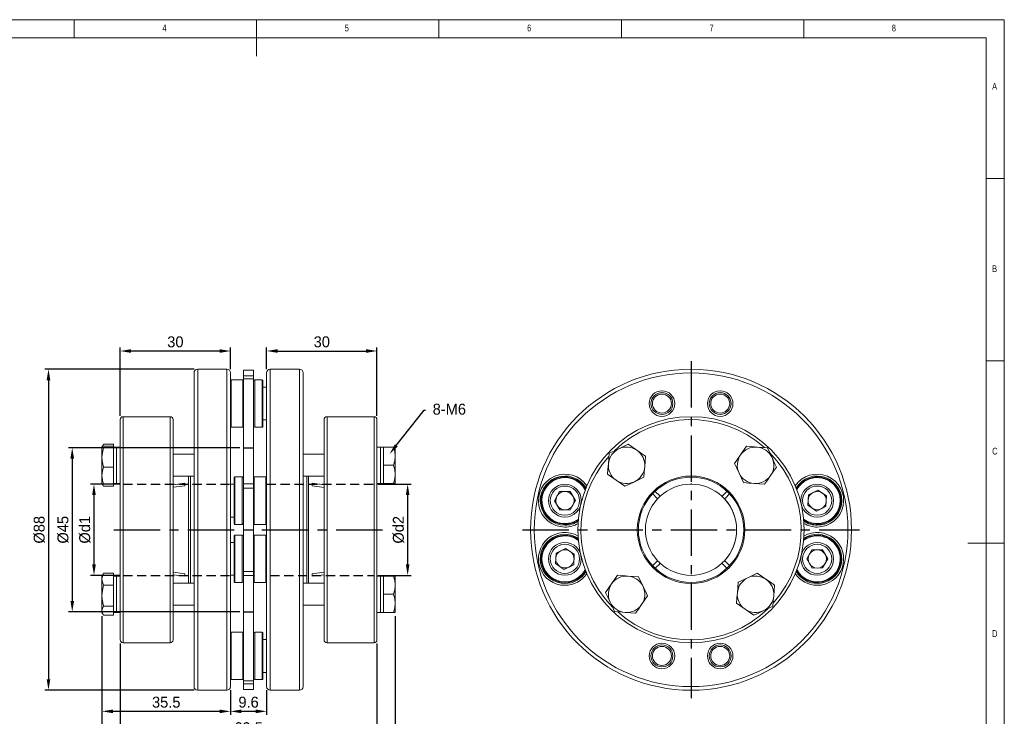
# Model space of a CAD drawing. Header units: millimetres. Extents: x 5 to 415, y 5 to 292.
# Tile 3 of 3: x 145 to 415, y 101 to 292. Entities that reach past the tile are written whole.
import ezdxf
from ezdxf import colors
from ezdxf.entities.mleader import LeaderData, LeaderLine
from ezdxf.math import Vec2, Vec3

# ---------------------------------------------------------------- set-up
doc = ezdxf.new("R2010")
doc.units = ezdxf.units.MM
doc.header["$LTSCALE"] = 2
doc.header["$PDSIZE"] = -1
doc.linetypes.add('CENTER', pattern=[10.16, 6.35, -1.27, 1.27, -1.27])
doc.linetypes.add('HIDDEN', pattern=[1.905, 1.27, -0.635])
doc.styles.add('SLDTEXTSTYLE0', font='TXT', dxfattribs={"width": 0.75})
doc.dimstyles.new('ISO-25', dxfattribs={"dimtxt": 2.5, "dimasz": 2.5, "dimexe": 1.25, "dimexo": 0.625, "dimtad": 1, "dimtxsty": 'Standard', "dimcen": 2.5, "dimadec": 0, "dimazin": 0, "dimtfac": 1, "dimtmove": 0, "dimatfit": 3, "dimfxl": 0, "dimarcsym": 0})

# ---------------------------------------------------------------- blocks, each defined once
blk = doc.blocks.new('*D4')
at = {"color": 1, "lineweight": -2}
for p, q in [((172.59, 183.37), (172.59, 202.17)), ((199.84, 201.17), (175.59, 201.17)), ((202.84, 196.17), (202.84, 202.17))]:
    blk.add_line(p, q, dxfattribs=at)
at = {"color": 1}
for points in [[(175.59, 201.67), (175.59, 200.67), (172.59, 201.17)], [(199.84, 201.67), (199.84, 200.67), (202.84, 201.17)]]:
    blk.add_solid(points, dxfattribs=at)
at = {"layer": 'Defpoints', "color": 0}
for p in [(172.59, 201.17), (202.84, 195.17), (172.59, 182.37)]:
    blk.add_point(p, dxfattribs=at)
at = {"color": 0, "insert": (187.72, 203.67), "char_height": 3, "attachment_point": 5}
blk.add_mtext('30', dxfattribs=at)
blk = doc.blocks.new('*D5')
at = {"color": 1, "lineweight": -2}
for p, q in [((212.74, 196.17), (212.74, 202.17)), ((215.74, 201.17), (240, 201.17)), ((243, 183.37), (243, 202.17))]:
    blk.add_line(p, q, dxfattribs=at)
at = {"color": 1}
for points in [[(215.74, 201.67), (215.74, 200.67), (212.74, 201.17)], [(240, 201.67), (240, 200.67), (243, 201.17)]]:
    blk.add_solid(points, dxfattribs=at)
at = {"layer": 'Defpoints', "color": 0}
for p in [(243, 201.17), (212.74, 195.17), (243, 182.37)]:
    blk.add_point(p, dxfattribs=at)
at = {"color": 0, "insert": (227.87, 203.67), "char_height": 3, "attachment_point": 5}
blk.add_mtext('30', dxfattribs=at)
blk = doc.blocks.new('*D6')
at = {"color": 1, "lineweight": -2}
for p, q in [((172.39, 164.67), (164.41, 164.67)), ((165.41, 161.67), (165.41, 142.67)), ((172.39, 139.67), (164.41, 139.67))]:
    blk.add_line(p, q, dxfattribs=at)
at = {"color": 1}
for points in [[(164.91, 161.67), (165.91, 161.67), (165.41, 164.67)], [(164.91, 142.67), (165.91, 142.67), (165.41, 139.67)]]:
    blk.add_solid(points, dxfattribs=at)
at = {"layer": 'Defpoints', "color": 0}
for p in [(173.39, 164.67), (165.41, 139.67), (173.39, 139.67)]:
    blk.add_point(p, dxfattribs=at)
at = {"color": 0, "insert": (162.91, 152.17), "char_height": 3, "attachment_point": 5, "rotation": 90}
blk.add_mtext('%%cd1', dxfattribs=at)
blk = doc.blocks.new('*D7')
at = {"color": 1, "lineweight": -2}
for p, q in [((243.2, 164.67), (252.41, 164.67)), ((251.41, 161.67), (251.41, 142.67)), ((243.2, 139.67), (252.41, 139.67))]:
    blk.add_line(p, q, dxfattribs=at)
at = {"color": 1}
for points in [[(250.91, 161.67), (251.91, 161.67), (251.41, 164.67)], [(250.91, 142.67), (251.91, 142.67), (251.41, 139.67)]]:
    blk.add_solid(points, dxfattribs=at)
at = {"layer": 'Defpoints', "color": 0}
for p in [(242.2, 164.67), (242.2, 139.67), (251.41, 139.67)]:
    blk.add_point(p, dxfattribs=at)
at = {"color": 0, "insert": (248.91, 152.17), "char_height": 3, "attachment_point": 5, "rotation": 90}
blk.add_mtext('%%cd2', dxfattribs=at)
blk = doc.blocks.new('*D8')
at = {"color": 1, "lineweight": -2}
for p, q in [((205.44, 174.67), (158.44, 174.67)), ((159.44, 171.67), (159.44, 132.67)), ((205.44, 129.67), (158.44, 129.67))]:
    blk.add_line(p, q, dxfattribs=at)
at = {"color": 1}
for points in [[(158.94, 171.67), (159.94, 171.67), (159.44, 174.67)], [(158.94, 132.67), (159.94, 132.67), (159.44, 129.67)]]:
    blk.add_solid(points, dxfattribs=at)
at = {"layer": 'Defpoints', "color": 0}
for p in [(206.44, 174.67), (159.44, 129.67), (206.44, 129.67)]:
    blk.add_point(p, dxfattribs=at)
at = {"color": 0, "insert": (156.94, 152.17), "char_height": 3, "attachment_point": 5, "rotation": 90}
blk.add_mtext('%%c45', dxfattribs=at)
blk = doc.blocks.new('*D9')
at = {"color": 1, "lineweight": -2}
for p, q in [((192.84, 196.17), (151.93, 196.17)), ((152.93, 193.17), (152.93, 111.17)), ((192.84, 108.17), (151.93, 108.17))]:
    blk.add_line(p, q, dxfattribs=at)
at = {"color": 1}
for points in [[(152.43, 193.17), (153.43, 193.17), (152.93, 196.17)], [(152.43, 111.17), (153.43, 111.17), (152.93, 108.17)]]:
    blk.add_solid(points, dxfattribs=at)
at = {"layer": 'Defpoints', "color": 0}
for p in [(193.84, 196.17), (152.93, 108.17), (193.84, 108.17)]:
    blk.add_point(p, dxfattribs=at)
at = {"color": 0, "insert": (150.43, 152.17), "char_height": 3, "attachment_point": 5, "rotation": 90}
blk.add_mtext('%%c88', dxfattribs=at)
blk = doc.blocks.new('*D10')
at = {"color": 1, "lineweight": -2}
for p, q in [((202.84, 108.17), (202.84, 101.39)), ((212.74, 108.17), (212.74, 101.39)), ((209.74, 102.39), (205.84, 102.39))]:
    blk.add_line(p, q, dxfattribs=at)
at = {"color": 1}
for points in [[(205.84, 102.89), (205.84, 101.89), (202.84, 102.39)], [(209.74, 102.89), (209.74, 101.89), (212.74, 102.39)]]:
    blk.add_solid(points, dxfattribs=at)
at = {"layer": 'Defpoints', "color": 0}
for p in [(202.84, 109.17), (212.74, 109.17), (202.84, 102.39)]:
    blk.add_point(p, dxfattribs=at)
at = {"color": 0, "insert": (207.79, 104.89), "char_height": 3, "attachment_point": 5}
blk.add_mtext('9.6', dxfattribs=at)
blk = doc.blocks.new('*D11')
at = {"color": 1, "lineweight": -2}
for p, q in [((167.59, 128.49), (167.59, 101.39)), ((202.84, 108.17), (202.84, 101.39)), ((199.84, 102.39), (170.59, 102.39))]:
    blk.add_line(p, q, dxfattribs=at)
at = {"color": 1}
for points in [[(170.59, 102.89), (170.59, 101.89), (167.59, 102.39)], [(199.84, 102.89), (199.84, 101.89), (202.84, 102.39)]]:
    blk.add_solid(points, dxfattribs=at)
at = {"layer": 'Defpoints', "color": 0}
for p in [(167.59, 129.49), (202.84, 109.17), (167.59, 102.39)]:
    blk.add_point(p, dxfattribs=at)
at = {"color": 0, "insert": (185.22, 104.89), "char_height": 3, "attachment_point": 5}
blk.add_mtext('35.5', dxfattribs=at)
blk = doc.blocks.new('*D12')
at = {"color": 1, "lineweight": -2}
for p, q in [((172.59, 120.97), (172.59, 94.38)), ((243, 120.97), (243, 94.38)), ((175.59, 95.38), (240, 95.38))]:
    blk.add_line(p, q, dxfattribs=at)
at = {"color": 1}
for points in [[(175.59, 95.88), (175.59, 94.88), (172.59, 95.38)], [(240, 95.88), (240, 94.88), (243, 95.38)]]:
    blk.add_solid(points, dxfattribs=at)
at = {"layer": 'Defpoints', "color": 0}
for p in [(172.59, 121.97), (243, 121.97), (243, 95.38)]:
    blk.add_point(p, dxfattribs=at)
at = {"color": 0, "insert": (207.8, 97.88), "char_height": 3, "attachment_point": 5}
blk.add_mtext('69.5', dxfattribs=at)
blk = doc.blocks.new('*D13')
at = {"color": 1, "lineweight": -2}
for p, q in [((167.59, 128.49), (167.59, 86.91)), ((248, 128.49), (248, 86.91)), ((170.59, 87.91), (245, 87.91))]:
    blk.add_line(p, q, dxfattribs=at)
at = {"color": 1}
for points in [[(170.59, 88.41), (170.59, 87.41), (167.59, 87.91)], [(245, 88.41), (245, 87.41), (248, 87.91)]]:
    blk.add_solid(points, dxfattribs=at)
at = {"layer": 'Defpoints', "color": 0}
for p in [(167.59, 129.49), (248, 129.49), (248, 87.91)]:
    blk.add_point(p, dxfattribs=at)
at = {"color": 0, "insert": (207.8, 90.41), "char_height": 3, "attachment_point": 5}
blk.add_mtext('80', dxfattribs=at)

msp = doc.modelspace()

# ---------------------------------------------------------------- linework, layer by layer
at = {"color": 7, "linetype": 'Continuous', "lineweight": 0}
for p, q in [((415, 292), (5, 292)), ((160, 287), (160, 292)), ((210, 292), (210, 282)), ((260, 287), (260, 292)), ((310, 292), (310, 287)), ((360, 287), (360, 292)), ((415, 5), (415, 292)), ((410, 287), (10, 287)), ((410, 287), (410, 60.25)), ((415, 248.5), (410, 248.5)), ((410, 198.5), (415, 198.5)), ((415, 148.5), (405, 148.5))]:
    msp.add_line(p, q, dxfattribs=at)
at = {"color": 1, "linetype": 'CENTER'}
for p, q in [((329.1138, 198.3706), (329.1138, 105.9706)), ((170.8309, 152.1706), (244.7617, 152.1706)), ((282.9138, 152.1706), (375.3138, 152.1706))]:
    msp.add_line(p, q, dxfattribs=at)
at = {"color": 7, "linetype": 'Continuous', "lineweight": 15}
for p, q in [((192.8419, 195.1706), (192.8419, 109.1706)), ((201.8419, 196.1706), (193.8419, 196.1706)), ((193.8419, 108.1706), (193.8419, 196.1706)), ((201.8419, 196.1706), (201.8419, 108.1706)), ((202.8419, 109.1706), (202.8419, 195.1706)), ((209.1419, 195.9206), (206.4419, 195.9206)), ((206.4419, 194.4088), (206.4419, 195.9206)), ((209.1419, 194.4088), (206.4419, 194.4088)), ((206.4419, 193.5739), (206.4419, 194.4088)), ((209.1419, 194.4088), (209.1419, 195.9206)), ((209.1419, 194.4088), (209.1419, 193.5739)), ((212.7419, 195.1706), (212.7419, 109.1706)), ((221.7419, 196.1706), (213.7419, 196.1706)), ((213.7419, 152.1706), (213.7419, 196.1706)), ((221.7419, 196.1706), (221.7419, 108.1706)), ((222.7419, 152.1706), (222.7419, 195.1706)), ((206.2419, 193.2607), (203.0419, 193.2607)), ((203.0419, 180.2607), (203.0419, 193.2607)), ((206.2419, 193.2607), (206.2419, 180.2607)), ((209.1419, 193.5739), (206.4419, 193.5739)), ((206.4419, 164.7236), (206.4419, 193.5739)), ((209.1419, 164.7236), (209.1419, 193.5739)), ((211.5419, 193.2607), (209.5419, 193.2607)), ((209.5419, 180.4711), (209.5419, 193.2607)), ((211.5419, 193.2607), (211.5419, 180.2607)), ((211.7419, 180.4607), (211.7419, 193.0607)), ((212.7419, 191.2607), (211.7419, 191.2607)), ((172.5912, 173.5252), (172.5912, 182.3706)), ((186.2912, 183.1706), (173.3912, 183.1706)), ((173.3912, 174.0909), (173.3912, 183.1706)), ((186.2912, 183.1706), (186.2912, 121.1706)), ((187.0912, 182.3706), (187.0912, 121.9706)), ((211.7419, 182.2607), (212.7419, 182.2607)), ((228.5014, 173.5252), (228.5014, 182.3706)), ((242.2014, 183.1706), (229.3014, 183.1706)), ((229.3014, 121.1706), (229.3014, 183.1706)), ((242.2014, 183.1706), (242.2014, 121.1706)), ((243.0014, 182.3706), (243.0014, 121.9706)), ((203.0419, 180.2607), (206.2419, 180.2607)), ((209.5419, 180.2607), (209.5419, 180.4711)), ((209.5419, 180.2607), (211.5419, 180.2607)), ((167.7882, 174.9783), (168.0377, 175.6023)), ((168.0377, 175.6023), (167.9144, 175.3722)), ((170.7912, 175.6023), (168.0377, 175.6023)), ((170.7912, 175.6023), (170.7912, 175.0683)), ((167.8972, 175.3784), (167.5912, 174.8482)), ((167.5912, 171.9844), (167.5912, 174.8314)), ((170.7912, 175.0683), (168.0377, 175.0683)), ((168.0377, 174.5945), (170.7912, 174.5945)), ((170.7912, 175.0683), (170.7912, 174.8314)), ((171.5912, 174.8482), (170.7912, 174.8482)), ((170.7912, 174.8314), (170.7912, 174.5945)), ((170.7912, 174.5945), (170.7912, 171.9844)), ((172.5912, 174.8482), (171.5912, 174.8482)), ((171.5912, 174.8482), (171.5912, 164.8482)), ((171.5912, 164.8482), (171.5912, 174.8482)), ((172.5912, 121.9706), (172.5912, 173.5252)), ((173.3912, 121.1706), (173.3912, 174.0909)), ((192.8419, 172.8482), (187.0912, 172.8482)), ((228.5014, 172.8482), (222.7419, 172.8482)), ((228.5014, 121.9706), (228.5014, 173.5252)), ((244.0014, 174.8482), (243.0014, 174.8482)), ((244.8014, 174.8482), (244.0014, 174.8482)), ((244.0014, 164.8482), (244.0014, 174.8482)), ((244.0014, 174.8482), (244.0014, 164.8482)), ((244.8014, 172.3482), (244.8014, 174.8482)), ((247.5549, 174.8482), (244.8014, 174.8482)), ((248.0014, 174.8482), (247.5549, 174.8482)), ((248.0014, 174.8482), (248.0014, 172.3482)), ((167.5912, 167.0013), (167.5912, 171.9844)), ((170.7912, 171.9844), (170.7912, 169.3744)), ((244.8014, 169.8482), (244.8014, 172.3482)), ((248.0014, 172.3482), (248.0014, 167.3482)), ((170.7912, 169.3744), (168.0377, 169.3744)), ((170.7912, 169.3744), (170.7912, 167.0013)), ((244.8014, 167.3482), (244.8014, 169.8482)), ((244.8014, 169.8482), (247.5549, 169.8482)), ((342.2708, 167.712), (343.5041, 165.102)), ((167.5912, 167.0013), (167.5912, 164.8542)), ((167.5912, 164.8482), (167.8972, 164.3181)), ((170.7912, 167.0013), (170.7912, 164.6282)), ((170.7912, 164.8482), (171.5912, 164.8482)), ((171.5912, 164.8482), (172.5912, 164.8482)), ((187.0912, 166.8482), (192.8419, 166.8482)), ((187.0912, 164.5083), (190.3419, 164.9346)), ((190.3419, 164.9346), (190.3419, 164.2275)), ((191.3419, 166.8482), (191.3419, 137.4929)), ((191.8419, 137.4929), (191.8419, 166.8482)), ((203.8419, 166.4563), (203.8419, 164.546)), ((206.0419, 166.6563), (204.0419, 166.6563)), ((204.0419, 153.6563), (204.0419, 166.6563)), ((206.0419, 166.6563), (206.0419, 155.494)), ((206.4419, 164.7236), (209.1419, 164.7236)), ((206.4419, 163.5718), (206.4419, 164.7236)), ((209.1419, 164.7236), (209.1419, 163.5718)), ((212.5419, 166.6563), (209.3419, 166.6563)), ((209.3419, 163.6302), (209.3419, 166.6563)), ((212.5419, 166.6563), (212.5419, 153.6563)), ((222.7419, 166.8482), (228.5014, 166.8482)), ((223.7419, 166.8482), (223.7419, 137.4929)), ((224.2419, 152.1706), (224.2419, 166.8482)), ((225.2419, 164.9346), (228.5014, 164.5072)), ((225.2419, 164.2275), (225.2419, 164.9346)), ((243.0014, 164.8482), (244.0014, 164.8482)), ((244.0014, 164.8482), (244.8014, 164.8482)), ((244.8014, 164.8482), (244.8014, 167.3482)), ((244.8014, 164.8482), (247.5549, 164.8482)), ((247.5549, 164.8482), (248.0014, 164.8482)), ((248.0014, 167.3482), (248.0014, 164.8482)), ((313.5724, 165.3275), (316.1824, 166.5609)), ((329.1138, 164.6706), (329.1138, 164.9706)), ((170.7912, 164.6282), (168.0377, 164.6282)), ((170.7912, 164.0942), (168.0377, 164.0942)), ((170.7912, 164.6282), (170.7912, 164.0942)), ((190.3419, 164.2275), (187.0912, 163.8012)), ((203.8419, 164.6563), (202.8419, 164.6563)), ((203.8419, 164.546), (203.8419, 153.8563)), ((206.4419, 163.5718), (209.1419, 163.5718)), ((206.4419, 140.7693), (206.4419, 163.5718)), ((209.1419, 140.7693), (209.1419, 163.5718)), ((209.3419, 153.6563), (209.3419, 163.6302)), ((228.5014, 163.8001), (225.2419, 164.2275)), ((291.637, 160.1324), (293.0597, 162.6443)), ((293.0597, 162.6443), (295.9463, 162.6682)), ((295.9463, 162.6682), (297.4103, 160.1802)), ((318.6898, 161.8874), (318.5949, 161.9823)), ((320.4233, 161.5682), (319.3969, 162.5945)), ((337.8043, 161.5682), (338.8307, 162.5945)), ((338.8307, 162.5945), (338.9367, 162.7005)), ((339.6509, 162.0006), (339.5378, 161.8874)), ((361.2975, 161.7507), (363.8815, 163.0376)), ((363.8815, 163.0376), (366.288, 161.4432)), ((293.101, 157.6445), (291.637, 160.1324)), ((297.4103, 160.1802), (295.9877, 157.6683)), ((319.7162, 160.8611), (318.6898, 161.8874)), ((320.4233, 161.5682), (320.6356, 161.3559)), ((338.5114, 160.8611), (338.2991, 160.6488)), ((338.5114, 160.8611), (339.5378, 161.8874)), ((361.1199, 158.8694), (361.2975, 161.7507)), ((366.288, 161.4432), (366.1104, 158.5619)), ((295.9877, 157.6683), (293.101, 157.6445)), ((363.5264, 157.275), (361.1199, 158.8694)), ((366.1104, 158.5619), (363.5264, 157.275)), ((202.8419, 155.6563), (203.8419, 155.6563)), ((206.0419, 155.494), (206.0419, 153.6563)), ((204.0419, 153.6563), (206.0419, 153.6563)), ((209.3419, 153.6563), (212.5419, 153.6563)), ((213.7419, 108.1706), (213.7419, 152.1706)), ((222.7419, 109.1706), (222.7419, 152.1706)), ((224.2419, 137.4929), (224.2419, 152.1706)), ((203.8419, 148.6848), (202.8419, 148.6848)), ((203.8419, 150.4848), (203.8419, 146.1493)), ((206.0419, 150.6848), (204.0419, 150.6848)), ((204.0419, 137.6848), (204.0419, 150.6848)), ((206.0419, 150.6848), (206.0419, 138.0089)), ((212.5419, 150.6848), (209.3419, 150.6848)), ((209.3419, 144.8988), (209.3419, 150.6848)), ((212.5419, 150.6848), (212.5419, 137.6848)), ((203.8419, 146.1493), (203.8419, 137.8848)), ((292.1172, 145.7792), (294.7012, 147.0661)), ((294.7012, 147.0661), (297.1077, 145.4717)), ((360.8173, 144.1609), (362.2399, 146.6728)), ((362.2399, 146.6728), (365.1266, 146.6966)), ((365.1266, 146.6966), (366.5906, 144.2087)), ((209.3419, 137.6848), (209.3419, 144.8988)), ((291.9396, 142.8979), (292.1172, 145.7792)), ((297.1077, 145.4717), (296.9302, 142.5904)), ((319.7162, 143.48), (318.6898, 142.4537)), ((319.7162, 143.48), (319.9285, 143.6923)), ((338.5114, 143.48), (339.5378, 142.4537)), ((362.2813, 141.6729), (360.8173, 144.1609)), ((366.5906, 144.2087), (365.1679, 141.6968)), ((187.0912, 140.5399), (190.3419, 140.1136)), ((209.1419, 140.7693), (206.4419, 140.7693)), ((206.4419, 139.6175), (206.4419, 140.7693)), ((209.1419, 140.7693), (209.1419, 139.6175)), ((225.2419, 140.1136), (228.5014, 140.541)), ((294.3461, 141.3035), (291.9396, 142.8979)), ((296.9302, 142.5904), (294.3461, 141.3035)), ((318.5767, 142.3406), (318.6898, 142.4537)), ((319.3969, 141.7466), (319.2909, 141.6406)), ((320.4233, 142.7729), (319.3969, 141.7466)), ((337.8043, 142.7729), (337.592, 142.9852)), ((338.8307, 141.7466), (337.8043, 142.7729)), ((339.5378, 142.4537), (339.6327, 142.3588)), ((365.1679, 141.6968), (362.2813, 141.6729)), ((167.8972, 140.023), (167.5912, 139.4929)), ((167.5912, 138.6032), (167.5912, 139.4929)), ((167.5912, 134.0826), (167.5912, 138.6032)), ((168.0377, 140.2469), (167.9144, 140.0169)), ((170.7912, 140.2469), (168.0377, 140.2469)), ((170.7912, 140.2469), (170.7912, 138.6032)), ((171.5912, 139.4929), (170.7912, 139.4929)), ((170.7912, 138.6032), (170.7912, 136.9596)), ((172.5912, 139.4929), (171.5912, 139.4929)), ((171.5912, 139.4929), (171.5912, 129.4929)), ((171.5912, 134.4929), (171.5912, 139.4929)), ((190.3419, 139.4065), (187.0912, 139.8328)), ((190.3419, 139.4065), (190.3419, 140.1136)), ((202.8419, 139.6848), (203.8419, 139.6848)), ((204.0419, 137.6848), (206.0419, 137.6848)), ((206.0419, 138.0089), (206.0419, 137.6848)), ((209.1419, 139.6175), (206.4419, 139.6175)), ((206.4419, 110.7672), (206.4419, 139.6175)), ((209.1419, 110.7672), (209.1419, 139.6175)), ((209.3419, 137.6848), (212.5419, 137.6848)), ((225.2419, 140.1136), (225.2419, 139.4065)), ((228.5014, 139.8339), (225.2419, 139.4065)), ((244.0014, 139.4929), (243.0014, 139.4929)), ((244.8014, 139.4929), (244.0014, 139.4929)), ((244.0014, 129.4929), (244.0014, 139.4929)), ((244.0014, 139.4929), (244.0014, 129.4929)), ((244.8014, 136.9929), (244.8014, 139.4929)), ((247.5549, 139.4929), (244.8014, 139.4929)), ((248.0014, 139.4929), (247.5549, 139.4929)), ((248.0014, 139.4929), (248.0014, 136.9929)), ((315.9568, 136.6291), (314.7235, 139.2391)), ((344.6553, 139.0136), (342.0452, 137.7802)), ((170.7912, 136.9596), (168.0377, 136.9596)), ((170.7912, 136.9596), (170.7912, 134.0826)), ((192.8419, 137.4929), (187.0912, 137.4929)), ((228.5014, 137.4929), (222.7419, 137.4929)), ((244.8014, 134.4929), (244.8014, 136.9929)), ((248.0014, 136.9929), (248.0014, 131.9929)), ((167.5912, 129.9722), (167.5912, 134.0826)), ((170.7912, 134.0826), (170.7912, 131.2055)), ((171.5912, 129.4929), (171.5912, 134.4929)), ((244.8014, 134.4929), (247.5549, 134.4929)), ((244.8014, 131.9929), (244.8014, 134.4929)), ((167.5912, 129.4929), (167.5912, 129.9722)), ((168.0377, 131.2055), (170.7912, 131.2055)), ((170.7912, 131.2055), (170.7912, 129.9722)), ((170.7912, 129.9722), (170.7912, 128.7389)), ((187.0912, 131.4929), (192.8419, 131.4929)), ((222.7419, 131.4929), (228.5014, 131.4929)), ((244.8014, 129.4929), (244.8014, 131.9929)), ((248.0014, 131.9929), (248.0014, 129.4929)), ((167.5912, 129.4929), (167.8972, 128.9627)), ((170.7912, 128.7389), (168.0377, 128.7389)), ((170.7912, 129.4929), (171.5912, 129.4929)), ((171.5912, 129.4929), (172.5912, 129.4929)), ((243.0014, 129.4929), (244.0014, 129.4929)), ((244.0014, 129.4929), (244.8014, 129.4929)), ((244.8014, 129.4929), (247.5549, 129.4929)), ((247.5549, 129.4929), (248.0014, 129.4929)), ((206.2419, 124.0804), (203.0419, 124.0804)), ((203.0419, 111.0804), (203.0419, 124.0804)), ((206.2419, 124.0804), (206.2419, 111.7383)), ((211.5419, 124.0804), (209.5419, 124.0804)), ((209.5419, 111.0804), (209.5419, 124.0804)), ((211.5419, 124.0804), (211.5419, 112.6465)), ((211.7419, 121.6818), (211.7419, 123.8804)), ((212.7419, 122.0804), (211.7419, 122.0804)), ((211.7419, 111.2804), (211.7419, 121.6818)), ((173.3912, 121.1706), (186.2912, 121.1706)), ((229.3014, 121.1706), (242.2014, 121.1706)), ((203.0419, 111.0804), (206.2419, 111.0804)), ((206.2419, 111.7383), (206.2419, 111.0804)), ((206.4419, 110.7672), (209.1419, 110.7672)), ((206.4419, 109.9323), (206.4419, 110.7672)), ((209.1419, 110.7672), (209.1419, 109.9323)), ((209.5419, 111.0804), (211.5419, 111.0804)), ((211.5419, 112.6465), (211.5419, 111.0804)), ((211.7419, 113.0804), (212.7419, 113.0804)), ((193.8419, 108.1706), (201.8419, 108.1706)), ((206.4419, 109.9323), (209.1419, 109.9323)), ((206.4419, 108.4206), (206.4419, 109.9323)), ((206.4419, 108.4206), (209.1419, 108.4206)), ((209.1419, 108.4206), (209.1419, 109.9323)), ((213.7419, 108.1706), (221.7419, 108.1706))]:
    msp.add_line(p, q, dxfattribs=at)
at = {"color": 5, "linetype": 'HIDDEN'}
for p, q in [((206.4419, 174.6706), (209.1419, 174.6706)), ((173.3912, 164.6706), (202.8419, 164.6706)), ((212.7419, 164.6706), (242.2014, 164.6706)), ((173.3912, 139.6706), (202.8419, 139.6706)), ((213.7419, 139.6706), (242.2014, 139.6706)), ((206.4419, 129.6706), (209.1419, 129.6706))]:
    msp.add_line(p, q, dxfattribs=at)
at = {"color": 7, "linetype": 'Continuous', "lineweight": 15, "flags": 128}
for points in [[(311.9099, 175.6023), (310.6312, 174.998), (309.2999, 174.3689)], [(314.2831, 173.9586), (313.0965, 174.7804), (311.9099, 175.6023)], [(167.5912, 174.8314), (167.709, 174.9498), (168.0377, 175.0683)], [(168.0377, 174.5945), (167.7137, 174.7105), (167.5912, 174.8314)], [(167.5912, 171.9844), (167.709, 173.2894), (168.0377, 174.5945)], [(247.5549, 174.8482), (247.8789, 173.6234), (248.0014, 172.3482)], [(306.6899, 173.1356), (306.5738, 171.726), (306.453, 170.2585)], [(309.2999, 174.3689), (307.9949, 173.7522), (306.6899, 173.1356)], [(316.6562, 172.3149), (315.4935, 173.1202), (314.2831, 173.9586)], [(344.3248, 175.0683), (343.5195, 173.9056), (342.6811, 172.6951)], [(347.2018, 174.8314), (345.7633, 174.9498), (344.3248, 175.0683)], [(350.0788, 174.5945), (348.6693, 174.7105), (347.2018, 174.8314)], [(351.3122, 171.9844), (350.6955, 173.2894), (350.0788, 174.5945)], [(168.0377, 169.3744), (167.7137, 170.6531), (167.5912, 171.9844)], [(248.0014, 172.3482), (247.8836, 171.0982), (247.5549, 169.8482)], [(306.453, 170.2585), (306.3346, 168.82), (306.2161, 167.3815)], [(316.4193, 169.4379), (316.5377, 170.8764), (316.6562, 172.3149)], [(342.6811, 172.6951), (341.8593, 171.5086), (341.0374, 170.322)], [(341.0374, 170.322), (341.6417, 169.0433), (342.2708, 167.712)], [(352.5455, 169.3744), (351.9413, 170.6531), (351.3122, 171.9844)], [(167.5912, 167.0013), (167.709, 168.1879), (168.0377, 169.3744)], [(247.5549, 169.8482), (247.8789, 168.6234), (248.0014, 167.3482)], [(306.2161, 167.3815), (307.3788, 166.5763), (308.5892, 165.7379)], [(316.1824, 166.5609), (316.2984, 167.9704), (316.4193, 169.4379)], [(350.9018, 167.0013), (351.7237, 168.1879), (352.5455, 169.3744)], [(168.0377, 164.6282), (167.7137, 165.7908), (167.5912, 167.0013)], [(167.5912, 164.8651), (167.709, 164.7466), (168.0377, 164.6282)], [(168.0377, 164.0942), (167.7137, 164.6984), (167.7032, 164.7525)], [(248.0014, 167.3482), (247.8836, 166.0982), (247.5549, 164.8482)], [(308.5892, 165.7379), (309.7758, 164.916), (310.9623, 164.0942)], [(310.9623, 164.0942), (312.2411, 164.6984), (313.5724, 165.3275)], [(343.5041, 165.102), (344.9137, 164.9859), (346.3812, 164.8651)], [(346.3812, 164.8651), (347.8197, 164.7466), (349.2582, 164.6282)], [(349.2582, 164.6282), (350.0634, 165.7908), (350.9018, 167.0013)], [(319.2879, 162.7036), (319.319, 162.6724), (319.3969, 162.5945)], [(319.9285, 160.6488), (319.9165, 160.6607), (319.882, 160.6952), (319.8289, 160.7484), (319.763, 160.8143), (319.7162, 160.8611)], [(337.592, 161.3559), (337.604, 161.3678), (337.6385, 161.4023), (337.6917, 161.4555), (337.7576, 161.5214), (337.8043, 161.5682)], [(338.2991, 143.6923), (338.3111, 143.6804), (338.3456, 143.6459), (338.3988, 143.5927), (338.4647, 143.5268), (338.5114, 143.48)], [(320.6356, 142.9852), (320.6236, 142.9733), (320.5891, 142.9388), (320.536, 142.8856), (320.4701, 142.8197), (320.4233, 142.7729)], [(338.9397, 141.6375), (338.9086, 141.6687), (338.8307, 141.7466)], [(167.5912, 138.6032), (167.709, 139.4251), (168.0377, 140.2469)], [(168.0377, 136.9596), (167.7137, 137.7649), (167.5912, 138.6032)], [(247.5549, 139.4929), (247.8789, 138.2681), (248.0014, 136.9929)], [(308.9694, 139.7129), (308.1642, 138.5503), (307.3258, 137.3398)], [(311.8465, 139.476), (310.408, 139.5945), (308.9694, 139.7129)], [(314.7235, 139.2391), (313.3139, 139.3552), (311.8465, 139.476)], [(342.0452, 137.7802), (341.9292, 136.3707), (341.8083, 134.9032)], [(347.2653, 140.2469), (345.9866, 139.6427), (344.6553, 139.0136)], [(349.6384, 138.6032), (348.4518, 139.4251), (347.2653, 140.2469)], [(352.0115, 136.9596), (350.8489, 137.7649), (349.6384, 138.6032)], [(167.5912, 134.0826), (167.709, 135.5211), (168.0377, 136.9596)], [(248.0014, 136.9929), (247.8836, 135.7429), (247.5549, 134.4929)], [(307.3258, 137.3398), (306.5039, 136.1532), (305.6821, 134.9667)], [(317.1902, 134.0191), (316.5859, 135.2978), (315.9568, 136.6291)], [(351.7746, 134.0826), (351.8931, 135.5211), (352.0115, 136.9596)], [(168.0377, 131.2055), (167.7137, 132.6151), (167.5912, 134.0826)], [(247.5549, 134.4929), (247.8789, 133.2681), (248.0014, 131.9929)], [(305.6821, 134.9667), (306.2864, 133.688), (306.9155, 132.3567)], [(306.9155, 132.3567), (307.5321, 131.0517), (308.1488, 129.7467)], [(315.5465, 131.646), (316.3683, 132.8325), (317.1902, 134.0191)], [(341.8083, 134.9032), (341.6899, 133.4647), (341.5714, 132.0262)], [(351.5377, 131.2055), (351.6538, 132.6151), (351.7746, 134.0826)], [(167.5912, 129.9722), (167.709, 130.5889), (168.0377, 131.2055)], [(168.0377, 128.7389), (167.7137, 129.3431), (167.5912, 129.9722)], [(248.0014, 131.9929), (247.8836, 130.7429), (247.5549, 129.4929)], [(308.1488, 129.7467), (309.5583, 129.6306), (311.0258, 129.5097)], [(313.9028, 129.2728), (314.7081, 130.4355), (315.5465, 131.646)], [(341.5714, 132.0262), (342.7341, 131.2209), (343.9446, 130.3825)], [(343.9446, 130.3825), (345.1311, 129.5607), (346.3177, 128.7389)], [(346.3177, 128.7389), (347.5964, 129.3431), (348.9277, 129.9722)], [(348.9277, 129.9722), (350.2327, 130.5889), (351.5377, 131.2055)], [(311.0258, 129.5097), (312.4643, 129.3913), (313.9028, 129.2728)]]:
    msp.add_lwpolyline(points, dxfattribs=at)
at = {"color": 7, "linetype": 'Continuous', "lineweight": 15}
for centre, radius in [((329.1138, 152.1706), 44), ((329.1138, 152.1706), 43), ((321.128, 186.7607), 3.5), ((321.128, 186.7607), 3), ((321.128, 186.7607), 2.6), ((337.0996, 186.7607), 3.5), ((337.0996, 186.7607), 3), ((337.0996, 186.7607), 2.6), ((329.1138, 152.1706), 31), ((329.1138, 152.1706), 14.7336), ((294.5237, 160.1563), 4.5), ((294.5237, 160.1563), 4), ((363.7039, 160.1563), 4.5), ((363.7039, 160.1563), 4), ((294.5237, 144.1848), 4.5), ((363.7039, 144.1848), 4.5), ((294.5237, 144.1848), 4), ((363.7039, 144.1848), 4), ((321.128, 117.5804), 3.5), ((321.128, 117.5804), 3), ((321.128, 117.5804), 2.6), ((337.0996, 117.5804), 3.5), ((337.0996, 117.5804), 3), ((337.0996, 117.5804), 2.6)]:
    msp.add_circle(centre, radius, dxfattribs=at)
for centre, radius, start, end in [((193.8419, 195.1706), 1, 90, 180.000001), ((201.8419, 195.1706), 1, 359.999999, 90), ((213.7419, 195.1706), 1, 90, 180.000001), ((221.7419, 195.1706), 1, 359.999999, 90), ((203.0419, 193.0607), 0.2, 90, 180), ((206.2419, 193.0607), 0.2, 0, 90), ((209.5419, 192.8607), 0.4, 90, 180), ((211.5419, 193.0607), 0.2, 0, 90), ((173.3912, 182.3706), 0.8, 90, 180.000001), ((186.2912, 182.3706), 0.8, 359.999999, 90), ((229.3014, 182.3706), 0.8, 90, 180.000001), ((242.2014, 182.3706), 0.8, 359.999999, 90), ((329.1138, 152.1706), 30.2, 48.26229, 134.128255), ((203.0419, 180.4607), 0.2, 180, 270), ((206.2419, 180.4607), 0.2, 270, 360), ((209.5419, 180.6607), 0.4, 180, 270), ((211.5419, 180.4607), 0.2, 270, 360), ((311.4361, 169.8482), 5, 115.292732, 175.292732), ((311.4361, 169.8482), 5, 55.292732, 115.292732), ((311.4361, 169.8482), 5, 355.292732, 55.292732), ((346.7915, 169.8482), 5, 85.292732, 145.292732), ((346.7915, 169.8482), 5, 25.292732, 85.292732), ((329.1138, 152.1706), 30.2, 318.217043, 44.38334), ((329.1138, 152.1706), 30.2, 138.158576, 224.356434), ((311.4361, 169.8482), 5, 175.292732, 235.292732), ((346.7915, 169.8482), 5, 145.292732, 205.292732), ((346.7915, 169.8482), 5, 325.292732, 25.292732), ((294.5237, 160.1563), 7.25, 33.885162, 270), ((311.4361, 169.8482), 5, 295.292732, 355.292732), ((346.7915, 169.8482), 5, 205.292732, 265.292732), ((363.7039, 160.1563), 7.25, 270, 146.114838), ((204.0419, 166.4563), 0.2, 90, 180), ((206.0419, 166.2563), 0.4, 0, 90), ((209.3419, 166.4563), 0.2, 90, 180), ((212.5419, 166.4563), 0.2, 0, 90), ((294.5237, 160.1563), 6.75, 30.988141, 270), ((294.5237, 160.1563), 6.5, 29.27043, 288.169102), ((294.5237, 160.1563), 6.3, 27.734067, 198.169102), ((311.4361, 169.8482), 5, 235.292732, 295.292732), ((329.1138, 152.1706), 14.4336, 45, 225), ((346.7915, 169.8482), 5, 265.292732, 325.292732), ((363.7039, 160.1563), 6.75, 270, 149.011859), ((363.7039, 160.1563), 6.5, 134.169102, 150.72957), ((363.7039, 160.1563), 6.3, 44.169102, 152.265933), ((363.7039, 160.1563), 6.5, 235.27043, 134.169102), ((294.5237, 160.1563), 2.5, 90.473676, 150.473676), ((294.5237, 160.1563), 2.5, 30.473676, 90.473676), ((329.1138, 152.1706), 14.4336, 225, 45), ((329.1138, 152.1706), 12.5, 90, 132.707557), ((329.1138, 152.1706), 12.5, 47.292443, 90), ((363.7039, 160.1563), 6.3, 233.734067, 44.169102), ((363.7039, 160.1563), 2.5, 116.473676, 176.473676), ((363.7039, 160.1563), 2.5, 56.473676, 116.473676), ((363.7039, 160.1563), 2.5, 356.473676, 56.473676), ((294.5237, 160.1563), 2.5, 150.473676, 210.473676), ((294.5237, 160.1563), 2.5, 330.473676, 30.473676), ((329.1138, 152.1706), 12.5, 137.292443, 222.707557), ((329.1138, 152.1706), 12.5, 132.707557, 137.292443), ((329.1138, 152.1706), 12.5, 42.707557, 47.292443), ((329.1138, 152.1706), 12.5, 0, 42.707557), ((329.1138, 152.1706), 12.5, 317.292443, 42.707557), ((363.7039, 160.1563), 2.5, 176.473676, 236.473676), ((363.7039, 160.1563), 2.5, 296.473676, 356.473676), ((294.5237, 160.1563), 6.3, 198.169102, 306.265933), ((294.5237, 160.1563), 2.5, 210.473676, 270.473676), ((294.5237, 160.1563), 2.5, 270.473676, 330.473676), ((363.7039, 160.1563), 2.5, 236.473676, 296.473676), ((206.0419, 154.0563), 0.4, 270, 360), ((294.5237, 160.1563), 6.75, 270, 303.011859), ((294.5237, 160.1563), 7.25, 270, 300.114838), ((294.5237, 160.1563), 6.5, 288.169102, 304.72957), ((363.7039, 160.1563), 6.75, 236.988141, 270), ((363.7039, 160.1563), 7.25, 239.885162, 270), ((204.0419, 153.8563), 0.2, 180, 270), ((209.3419, 153.8563), 0.2, 180, 270), ((212.5419, 153.8563), 0.2, 270, 360), ((294.5237, 144.1848), 7.25, 59.885162, 270), ((329.1138, 152.1706), 12.5, 317.292443, 0), ((363.7039, 144.1848), 7.25, 270, 120.114838), ((204.0419, 150.4848), 0.2, 90, 180), ((206.0419, 150.2848), 0.4, 0, 90), ((209.3419, 150.4848), 0.2, 90, 180), ((212.5419, 150.4848), 0.2, 0, 90), ((294.5237, 144.1848), 6.75, 56.988141, 270), ((294.5237, 144.1848), 6.5, 55.27043, 314.169102), ((294.5237, 144.1848), 6.3, 53.734067, 224.169102), ((363.7039, 144.1848), 6.5, 209.27043, 108.169102), ((363.7039, 144.1848), 6.3, 18.169102, 126.265933), ((363.7039, 144.1848), 6.5, 108.169102, 124.72957), ((363.7039, 144.1848), 6.75, 270, 123.011859), ((294.5237, 144.1848), 2.5, 116.473676, 176.473676), ((294.5237, 144.1848), 2.5, 56.473676, 116.473676), ((294.5237, 144.1848), 2.5, 356.473676, 56.473676), ((363.7039, 144.1848), 6.3, 207.734067, 18.169102), ((363.7039, 144.1848), 2.5, 90.473676, 150.473676), ((363.7039, 144.1848), 2.5, 30.473676, 90.473676), ((294.5237, 144.1848), 2.5, 176.473676, 236.473676), ((294.5237, 144.1848), 2.5, 296.473676, 356.473676), ((329.1138, 152.1706), 12.5, 222.707557, 227.292443), ((329.1138, 152.1706), 12.5, 312.707557, 317.292443), ((363.7039, 144.1848), 2.5, 150.473676, 210.473676), ((363.7039, 144.1848), 2.5, 330.473676, 30.473676), ((294.5237, 144.1848), 6.3, 224.169102, 332.265933), ((294.5237, 144.1848), 2.5, 236.473676, 296.473676), ((294.5237, 144.1848), 6.75, 270, 329.011859), ((294.5237, 144.1848), 6.5, 314.169102, 330.72957), ((329.1138, 152.1706), 12.5, 227.292443, 312.707557), ((363.7039, 144.1848), 6.75, 210.988141, 270), ((363.7039, 144.1848), 2.5, 210.473676, 270.473676), ((363.7039, 144.1848), 2.5, 270.473676, 330.473676), ((204.0419, 137.8848), 0.2, 180, 270), ((206.0419, 138.0848), 0.4, 270, 360), ((209.3419, 137.8848), 0.2, 180, 270), ((212.5419, 137.8848), 0.2, 270, 360), ((294.5237, 144.1848), 7.25, 270, 326.114838), ((311.4361, 134.4929), 5, 85.292732, 145.292732), ((311.4361, 134.4929), 5, 25.292732, 85.292732), ((346.7915, 134.4929), 5, 115.292732, 175.292732), ((346.7915, 134.4929), 5, 55.292732, 115.292732), ((346.7915, 134.4929), 5, 355.292732, 55.292732), ((363.7039, 144.1848), 7.25, 213.885162, 270), ((311.4361, 134.4929), 5, 145.292732, 205.292732), ((311.4361, 134.4929), 5, 325.292732, 25.292732), ((311.4361, 134.4929), 5, 205.292732, 265.292732), ((346.7915, 134.4929), 5, 175.292732, 235.292732), ((346.7915, 134.4929), 5, 295.292732, 355.292732), ((329.1138, 152.1706), 30.2, 228.25248, 314.130497), ((311.4361, 134.4929), 5, 265.292732, 325.292732), ((346.7915, 134.4929), 5, 235.292732, 295.292732), ((173.3912, 121.9706), 0.8, 179.999999, 270), ((186.2912, 121.9706), 0.8, 270, 0.000001), ((203.0419, 123.8804), 0.2, 90, 180), ((206.2419, 123.8804), 0.2, 0, 90), ((209.5419, 123.6804), 0.4, 90, 180), ((211.5419, 123.8804), 0.2, 0, 90), ((229.3014, 121.9706), 0.8, 179.999999, 270), ((242.2014, 121.9706), 0.8, 270, 0.000001), ((203.0419, 111.2804), 0.2, 180, 270), ((206.2419, 111.2804), 0.2, 270, 360), ((209.5419, 111.4804), 0.4, 180, 270), ((211.5419, 111.2804), 0.2, 270, 360), ((193.8419, 109.1706), 1, 179.999999, 270), ((201.8419, 109.1706), 1, 270, 0.000001), ((213.7419, 109.1706), 1, 179.999999, 270), ((221.7419, 109.1706), 1, 270, 0.000001)]:
    msp.add_arc(centre, radius, start, end, dxfattribs=at)
at = {"color": 1, "linetype": 'CENTER', "lineweight": 15}
for points, knots in [([(329.1138, 152.1706), (329.1138, 152.1706), (329.1138, 152.1706), (329.1138, 152.1706), (329.1138, 152.1706), (329.1138, 152.1706), (329.1138, 152.1706), (329.1138, 152.1706), (329.1138, 152.1706), (329.1138, 152.1706), (329.1138, 152.1706), (329.1138, 152.1706), (329.1138, 152.1706), (329.1138, 152.1706), (329.1138, 152.1706), (329.1138, 152.1706), (329.1138, 152.1706), (329.1138, 152.1706)], [0, 0, 0, 0, 0.125, 0.125, 0.25, 0.25, 0.375, 0.375, 0.5, 0.5, 0.625, 0.625, 0.75, 0.75, 0.875, 0.875, 1, 1, 1, 1]), ([(329.1138, 152.1706), (329.1138, 152.1706), (329.1138, 152.1706), (329.1138, 152.1706), (329.1138, 152.1706), (329.1138, 152.1706), (329.1138, 152.1706), (329.1138, 152.1706), (329.1138, 152.1706), (329.1138, 152.1706), (329.1138, 152.1706), (329.1138, 152.1706), (329.1138, 152.1706), (329.1138, 152.1706), (329.1138, 152.1706), (329.1138, 152.1706), (329.1138, 152.1706), (329.1138, 152.1706)], [0, 0, 0, 0, 0.125, 0.125, 0.25, 0.25, 0.375, 0.375, 0.5, 0.5, 0.625, 0.625, 0.75, 0.75, 0.875, 0.875, 1, 1, 1, 1]), ([(329.1138, 152.1706), (329.1138, 152.1706), (329.1138, 152.1706), (329.1138, 152.1706), (329.1138, 152.1706), (329.1138, 152.1706), (329.1138, 152.1706), (329.1138, 152.1706), (329.1138, 152.1706), (329.1138, 152.1706), (329.1138, 152.1706), (329.1138, 152.1706), (329.1138, 152.1706), (329.1138, 152.1706), (329.1138, 152.1706), (329.1138, 152.1706), (329.1138, 152.1706), (329.1138, 152.1706)], [0, 0, 0, 0, 0.125, 0.125, 0.25, 0.25, 0.375, 0.375, 0.5, 0.5, 0.625, 0.625, 0.75, 0.75, 0.875, 0.875, 1, 1, 1, 1]), ([(329.1138, 152.1706), (329.1138, 152.1706), (329.1138, 152.1706), (329.1138, 152.1706), (329.1138, 152.1706), (329.1138, 152.1706), (329.1138, 152.1706), (329.1138, 152.1706), (329.1138, 152.1706), (329.1138, 152.1706), (329.1138, 152.1706), (329.1138, 152.1706), (329.1138, 152.1706), (329.1138, 152.1706), (329.1138, 152.1706), (329.1138, 152.1706), (329.1138, 152.1706), (329.1138, 152.1706)], [0, 0, 0, 0, 0.125, 0.125, 0.25, 0.25, 0.375, 0.375, 0.5, 0.5, 0.625, 0.625, 0.75, 0.75, 0.875, 0.875, 1, 1, 1, 1]), ([(329.1138, 152.1706), (329.1138, 152.1706), (329.1138, 152.1706), (329.1138, 152.1706), (329.1138, 152.1706), (329.1138, 152.1706), (329.1138, 152.1706), (329.1138, 152.1706), (329.1138, 152.1706), (329.1138, 152.1706), (329.1138, 152.1706), (329.1138, 152.1706), (329.1138, 152.1706), (329.1138, 152.1706), (329.1138, 152.1706), (329.1138, 152.1706), (329.1138, 152.1706), (329.1138, 152.1706)], [0, 0, 0, 0, 0.125, 0.125, 0.25, 0.25, 0.375, 0.375, 0.5, 0.5, 0.625, 0.625, 0.75, 0.75, 0.875, 0.875, 1, 1, 1, 1]), ([(329.1138, 152.1706), (329.1138, 152.1706), (329.1138, 152.1706), (329.1138, 152.1706), (329.1138, 152.1706), (329.1138, 152.1706), (329.1138, 152.1706), (329.1138, 152.1706), (329.1138, 152.1706), (329.1138, 152.1706), (329.1138, 152.1706), (329.1138, 152.1706), (329.1138, 152.1706), (329.1138, 152.1706), (329.1138, 152.1706), (329.1138, 152.1706), (329.1138, 152.1706), (329.1138, 152.1706)], [0, 0, 0, 0, 0.125, 0.125, 0.25, 0.25, 0.375, 0.375, 0.5, 0.5, 0.625, 0.625, 0.75, 0.75, 0.875, 0.875, 1, 1, 1, 1]), ([(329.1138, 152.1706), (329.1138, 152.1706), (329.1138, 152.1706), (329.1138, 152.1706), (329.1138, 152.1706), (329.1138, 152.1706), (329.1138, 152.1706), (329.1138, 152.1706), (329.1138, 152.1706), (329.1138, 152.1706)], [0, 0, 0, 0, 0.25, 0.25, 0.5, 0.5, 0.75, 0.75, 1, 1, 1, 1]), ([(329.1138, 152.1706), (329.1138, 152.1706), (329.1138, 152.1706), (329.1138, 152.1706), (329.1138, 152.1706), (329.1138, 152.1706), (329.1138, 152.1706), (329.1138, 152.1706), (329.1138, 152.1706), (329.1138, 152.1706)], [0, 0, 0, 0, 0.25, 0.25, 0.5, 0.5, 0.75, 0.75, 1, 1, 1, 1]), ([(329.1138, 152.1706), (329.1138, 152.1706), (329.1138, 152.1706), (329.1138, 152.1706), (329.1138, 152.1706), (329.1138, 152.1706), (329.1138, 152.1706), (329.1138, 152.1706), (329.1138, 152.1706), (329.1138, 152.1706)], [0, 0, 0, 0, 0.25, 0.25, 0.5, 0.5, 0.75, 0.75, 1, 1, 1, 1]), ([(329.1138, 152.1706), (329.1138, 152.1706), (329.1138, 152.1706), (329.1138, 152.1706), (329.1138, 152.1706), (329.1138, 152.1706), (329.1138, 152.1706), (329.1138, 152.1706), (329.1138, 152.1706), (329.1138, 152.1706)], [0, 0, 0, 0, 0.25, 0.25, 0.5, 0.5, 0.75, 0.75, 1, 1, 1, 1]), ([(329.1138, 152.1706), (329.1138, 152.1706), (329.1138, 152.1706), (329.1138, 152.1706), (329.1138, 152.1706)], [0, 0, 0, 0, 0.76462934, 1, 1, 1, 1])]:
    msp.add_open_spline(points, degree=3, knots=knots, dxfattribs=at)

# ---------------------------------------------------------------- texts
at = {"color": 7, "linetype": 'Continuous', "lineweight": 0, "char_height": 1.8521, "attachment_point": 1, "style": 'SLDTEXTSTYLE0'}
for s, insert in [('4', (184.1667, 290.6463)), ('5', (234.1667, 290.6463)), ('6', (284.1667, 290.6463)), ('7', (334.1667, 290.6463)), ('8', (384.1667, 290.6463)), ('A', (411.6667, 274.6463)), ('B', (411.6667, 224.6463)), ('C', (411.6667, 174.6463)), ('D', (411.6667, 124.6463))]:
    msp.add_mtext(s, dxfattribs=dict(at, insert=insert))

# ---------------------------------------------------------------- dimensions: what is measured, and where the dimension line sits
for base, p1, p2, text, picture, middle in [((172.5912, 201.1708), (202.8419, 195.1706), (172.5912, 182.3706), '30', '*D4', (187.7165, 203.6708)), ((243.0014, 201.1708), (212.7419, 195.1706), (243.0014, 182.3706), '30', '*D5', (227.8717, 203.6708)), ((167.5912, 102.3928), (202.8419, 109.1706), (167.5912, 129.4929), '35.5', '*D11', (185.2165, 104.8928)), ((248.0014, 87.9072), (167.5912, 129.4929), (248.0014, 129.4929), '80', '*D13', (207.7963, 90.4072)), ((243.0014, 95.3787), (172.5912, 121.9706), (243.0014, 121.9706), '69.5', '*D12', (207.7963, 97.8787)), ((202.8419, 102.3928), (212.7419, 109.1706), (202.8419, 109.1706), '9.6', '*D10', (207.7919, 104.8928))]:
    dim = msp.add_linear_dim(base=base, p1=p1, p2=p2, text=text, dimstyle='ISO-25', override={"dimtxt": 3, "dimasz": 3, "dimexe": 1, "dimexo": 1, "dimgap": 1, "dimtoh": 1, "dimdec": 3, "dimzin": 0, "dimclrd": 1, "dimclre": 1, "dimtdec": 3, "dimtzin": 0})
    dim.commit()
    dim.dimension.update_dxf_attribs({"geometry": picture, "text_midpoint": middle})
for base, p1, p2, text, picture, middle in [((152.9342, 108.1706), (193.8419, 196.1706), (193.8419, 108.1706), '%%c88', '*D9', (150.4342, 152.1706)), ((159.4361, 129.6706), (206.4419, 174.6706), (206.4419, 129.6706), '%%c45', '*D8', (156.9361, 152.1706)), ((165.4123, 139.6706), (173.3912, 164.6706), (173.3912, 139.6706), '%%cd1', '*D6', (162.9123, 152.1706)), ((251.4111, 139.6706), (242.2014, 164.6706), (242.2014, 139.6706), '%%cd2', '*D7', (248.9111, 152.1706))]:
    dim = msp.add_linear_dim(base=base, p1=p1, p2=p2, angle=90, text=text, dimstyle='ISO-25', override={"dimtxt": 3, "dimasz": 3, "dimexe": 1, "dimexo": 1, "dimgap": 1, "dimtoh": 1, "dimdec": 3, "dimzin": 0, "dimclrd": 1, "dimclre": 1, "dimtdec": 3, "dimtzin": 0})
    dim.commit()
    dim.dimension.update_dxf_attribs({"geometry": picture, "text_midpoint": middle})

# ---------------------------------------------------------------- leaders
ml = msp.add_multileader_mtext('Standard')
ml.set_content('8-M6', color=256)
ml.set_leader_properties(color=1)
ml.build(insert=Vec2(0, 0))
ml.multileader.update_dxf_attribs({"text_right_attachment_type": 6, "dogleg_length": 0.36, "arrow_head_size": 3})
ctx = ml.context
ctx.base_point, ctx.char_height, ctx.arrow_head_size, ctx.plane_origin = Vec3(256.2677, 184.9279), 3, 3, Vec3(246.4386, 172.9262)
ctx.right_attachment = 6
notes = []
notes.append((ctx, [(0, (1, 1, 0), (255.9077, 184.9279), (1, 0), 0.36, [(0, [(246.4386, 172.9262)], 0, [])])]))
ctx.mtext.insert, ctx.mtext.flow_direction = Vec3(258.2677, 186.7279), 5
for ctx, leaders in notes:
    for number, flags, end, landing, length, lines in leaders:
        leader = LeaderData()
        leader.index, (leader.has_last_leader_line, leader.has_dogleg_vector, leader.attachment_direction) = number, flags
        leader.last_leader_point, leader.dogleg_vector, leader.dogleg_length = Vec3(end), Vec3(landing), length
        for number, points, colour, breaks in lines:
            line = LeaderLine()
            line.index, line.vertices, line.color, line.breaks = number, Vec3.list(points), colors.encode_raw_color(colour), breaks
            leader.lines.append(line)
        ctx.leaders.append(leader)

doc.saveas('drawing.dxf')
